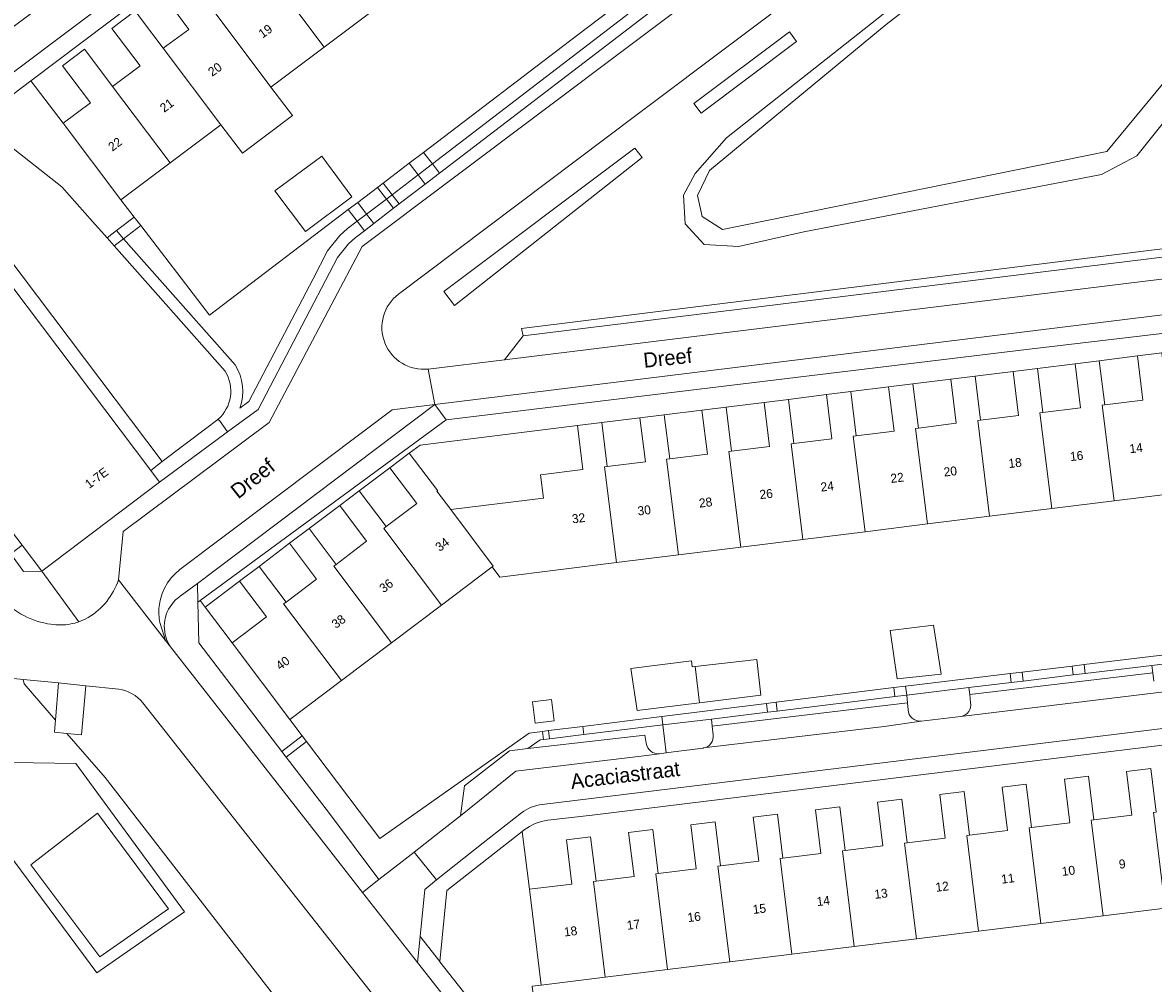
# Model space of a CAD drawing. Header units: metres. Extents: x 151448 to 154749, y 463108 to 465296.
# Tile 58 of 256: x 152404 to 152498, y 463634 to 463714. Entities that reach past the tile are written whole.
import ezdxf
from ezdxf.enums import TextEntityAlignment as Align

# ---------------------------------------------------------------- set-up
doc = ezdxf.new("R2010")
doc.units = ezdxf.units.M
for name, color, linetype, lineweight in [('B-PV-GK-BESCHOEIING-G', 253, 'Continuous', 9), ('B-PV-GR-BEPLANTING_CULTUUR_BODEMBEDEKKER-GV', 253, 'Continuous', 9), ('B-PV-GR-BEPLANTING_CULTUUR_HEESTERS-GV', 253, 'Continuous', 9), ('B-PV-GR-GROENVOORZIENING-GV', 253, 'Continuous', 9), ('B-PV-GR-HAAG-GV', 253, 'Continuous', 9), ('B-PV-IE-TERREINAFSCHEIDING_KUNSTMATIG_MUUR-G', 253, 'Continuous', 9), ('B-PV-OG-BEBOUWING-GV', 1, 'Continuous', 9), ('B-PV-OG-BEBOUWING-T18', 2, 'Continuous', 9), ('B-PV-OG-TERREIN_BEGROEID-GV', 253, 'Continuous', 9), ('B-PV-OG-TERREIN_ERF-GV', 253, 'Continuous', 9), ('B-PV-OG-TERREIN_OEVER-GV', 253, 'Continuous', 9), ('B-PV-OG-TOPOGRAFIE-T18', 2, 'Continuous', 9), ('B-PV-OG-WATER-GV', 253, 'Continuous', 9), ('B-PV-VH-OPENVERHARDING_BETONELEMENT-GV', 253, 'Continuous', 9), ('B-PV-VH-OPENVERHARDING_BETONSTRAATSTEEN-GV', 253, 'Continuous', 9), ('B-PV-VH-OPENVERHARDING_SIERBESTRATING-GV', 253, 'Continuous', 9), ('B-PV-VH-OPENVERHARDING_STRAATBAKSTEEN-GV', 253, 'Continuous', 9), ('B-PV-VH-OPENVERHARDING_TEGEL-GV', 253, 'Continuous', 9)]:
    doc.layers.add(name, color=color, linetype=linetype, lineweight=lineweight)
doc.styles.add('Drong', font='txt', dxfattribs={"height": 1.8})

msp = doc.modelspace()

# ---------------------------------------------------------------- linework, layer by layer
at = {"layer": 'B-PV-GK-BESCHOEIING-G', "flags": 128}
msp.add_lwpolyline([(152461.261, 463701.687), (152460.257, 463699.574), (152460.655, 463697.821), (152462.348, 463696.735), (152494.534, 463703.268), (152500.917, 463711.004), (152505.667, 463712.51), (152520.437, 463716.005), (152521.711, 463717.261), (152522.114, 463719.62), (152520.804, 463727.344), (152518.668, 463728.727), (152508.483, 463725.974), (152492.094, 463721.696), (152486.264, 463719.989), (152484.896, 463719.517), (152478.869, 463716.115), (152476.047, 463713.914)], close=True, dxfattribs=at)
at = {"layer": 'B-PV-GR-BEPLANTING_CULTUUR_BODEMBEDEKKER-GV', "flags": 128}
for points in [[(152437.31, 463703.199), (152438.05, 463702.232), (152457.159, 463716.904), (152456.472, 463717.8), (152450.109, 463712.958), (152450.116, 463712.95)], [(152437.31, 463703.199), (152436.116, 463702.29), (152436.861, 463701.318), (152438.05, 463702.232)], [(152436.116, 463702.29), (152433.937, 463700.63), (152434.688, 463699.65), (152436.861, 463701.318)], [(152432.55, 463698.031), (152434.21, 463699.286), (152433.459, 463700.267), (152431.803, 463699.006)], [(152433.459, 463700.267), (152434.21, 463699.286), (152434.473, 463699.485), (152434.688, 463699.65), (152433.937, 463700.63)], [(152432.55, 463698.031), (152431.803, 463699.006), (152431.008, 463698.4), (152431.752, 463697.428)], [(152412.197, 463695.966), (152413.626, 463697.063), (152413.078, 463697.777), (152411.6, 463696.642)], [(152450.657, 463655.114), (152447.777, 463654.756), (152447.862, 463654.076), (152450.741, 463654.427)]]:
    msp.add_lwpolyline(points, close=True, dxfattribs=at)
for points in [[(152421.919, 463681.765), (152422.69, 463682.333), (152428.072, 463692.609), (152429.267, 463694.949), (152430.296, 463696.229), (152430.95, 463696.822), (152431.752, 463697.428), (152431.008, 463698.4), (152419.39, 463689.554), (152413.626, 463697.063), (152412.197, 463695.966), (152421.532, 463685.396)], [(152503.281, 463659.536), (152503.215, 463660.23), (152503.143, 463660.817), (152498.301, 463660.226), (152498.379, 463659.588), (152498.462, 463658.908)], [(152483.126, 463657.103), (152483.064, 463657.772), (152482.992, 463658.36), (152477.778, 463657.724), (152477.856, 463657.088), (152477.888, 463656.508)], [(152461.559, 463654.399), (152461.49, 463655.142), (152461.418, 463655.729), (152457.354, 463655.234), (152457.644, 463652.906), (152458.241, 463652.99), (152460.722, 463653.298), (152460.756, 463653.304)], [(152478.987, 463655.544), (152478.998, 463655.544), (152482.311, 463655.949)]]:
    msp.add_lwpolyline(points, dxfattribs=at)
at = {"layer": 'B-PV-GR-BEPLANTING_CULTUUR_BODEMBEDEKKER-GV'}
for points in [[(152421.532, 463685.396, -0.23329), (152421.919, 463681.765)], [(152477.888, 463656.508, 0.42027), (152478.987, 463655.544)], [(152482.311, 463655.949, 0.442445), (152483.126, 463657.103)], [(152460.756, 463653.304, 0.411988), (152461.559, 463654.399)]]:
    msp.add_lwpolyline(points, format="xyb", dxfattribs=at)
at = {"layer": 'B-PV-GR-BEPLANTING_CULTUUR_HEESTERS-GV', "flags": 128}
for points in [[(152400.993, 463704.99), (152402.562, 463703.842), (152407.028, 463700.304), (152409.584, 463697.414), (152410.806, 463696.032), (152411.6, 463696.642), (152413.078, 463697.777), (152411.976, 463699.213), (152407.143, 463705.639), (152404.437, 463709.203), (152400.572, 463706.289)], [(152529.636, 463691.64), (152487.805, 463686.687), (152439.209, 463680.802), (152418.603, 463665.666), (152419.025, 463665.106), (152421.908, 463667.28), (152423.545, 463668.514), (152426.089, 463670.448), (152427.726, 463671.682), (152430.295, 463673.606), (152431.933, 463674.84), (152434.485, 463676.768), (152436.123, 463678.002), (152437.023, 463678.68), (152450.206, 463680.32), (152452.24, 463680.573), (152455.432, 463680.967), (152457.466, 463681.22), (152460.621, 463681.61), (152462.655, 463681.863), (152465.833, 463682.253), (152467.868, 463682.507), (152471.05, 463682.903), (152473.084, 463683.156), (152476.26, 463683.547), (152478.294, 463683.8), (152481.467, 463684.194), (152483.501, 463684.447), (152486.684, 463684.849), (152488.718, 463685.102), (152491.871, 463685.491), (152493.905, 463685.745), (152497.097, 463686.143), (152499.132, 463686.397)]]:
    msp.add_lwpolyline(points, dxfattribs=at)
for points in [[(152420.907, 463679.777), (152420.227, 463680.738), (152420.099, 463680.827), (152419.059, 463680.038), (152415.435, 463677.291), (152414.469, 463676.559), (152415.211, 463675.578), (152419.819, 463678.975)], [(152418.42, 463665.531), (152418.499, 463662.115), (152425.454, 463653.013), (152427.159, 463654.315), (152426.121, 463655.692), (152421.278, 463662.117), (152419.025, 463665.106), (152418.603, 463665.666)], [(152498.301, 463660.226), (152503.143, 463660.817), (152517.835, 463662.608), (152517.748, 463663.324), (152492.639, 463660.291), (152492.73, 463659.547)], [(152492.73, 463659.547), (152492.639, 463660.291), (152491.625, 463660.168), (152491.716, 463659.423)], [(152477.778, 463657.724), (152482.992, 463658.36), (152486.524, 463658.791), (152486.433, 463659.541), (152478.842, 463658.624), (152477.684, 463658.48)], [(152487.525, 463658.912), (152487.433, 463659.662), (152486.433, 463659.541), (152486.524, 463658.791)], [(152487.525, 463658.912), (152491.716, 463659.423), (152491.625, 463660.168), (152487.433, 463659.662)], [(152476.692, 463658.356), (152466.837, 463657.129), (152466.926, 463656.401), (152476.785, 463657.603)], [(152477.778, 463657.724), (152477.684, 463658.48), (152476.692, 463658.356), (152476.785, 463657.603)], [(152457.354, 463655.234), (152461.418, 463655.729), (152466.132, 463656.304), (152466.043, 463657.03), (152457.266, 463655.937)], [(152466.132, 463656.304), (152466.926, 463656.401), (152466.837, 463657.129), (152466.043, 463657.03)], [(152450.741, 463654.427), (152457.354, 463655.234), (152457.266, 463655.937), (152450.657, 463655.114)], [(152436.539, 463644.582), (152438.767, 463646.322), (152440.415, 463647.63), (152440.737, 463650.126), (152444.511, 463653.065), (152446.039, 463653.246), (152447.079, 463653.981), (152447.373, 463654.017), (152447.289, 463654.695), (152446.156, 463654.554), (152433.643, 463645.713), (152427.52, 463653.836), (152425.818, 463652.536), (152429.435, 463647.803), (152433.576, 463642.282), (152435.51, 463643.797)], [(152447.373, 463654.017), (152447.862, 463654.076), (152447.777, 463654.756), (152447.289, 463654.695)], [(152438.687, 463635.427), (152438.684, 463635.395), (152447.321, 463624.405), (152448.924, 463625.665), (152447.111, 463627.736), (152446.42, 463633.353), (152447.164, 463633.445), (152446.177, 463641.467), (152445.581, 463646.312), (152439.255, 463641.375)]]:
    msp.add_lwpolyline(points, close=True, dxfattribs=at)
at = {"layer": 'B-PV-GR-GROENVOORZIENING-GV', "flags": 128}
for points in [[(152438.645, 463701.455), (152457.771, 463716.105), (152457.159, 463716.904), (152438.05, 463702.232)], [(152438.05, 463702.232), (152436.861, 463701.318), (152437.454, 463700.543), (152438.645, 463701.455)], [(152435.279, 463698.878), (152437.454, 463700.543), (152436.861, 463701.318), (152434.688, 463699.65)], [(152434.21, 463699.286), (152432.55, 463698.031), (152433.15, 463697.247), (152434.803, 463698.513)], [(152434.21, 463699.286), (152434.803, 463698.513), (152435.279, 463698.878), (152434.688, 463699.65), (152434.473, 463699.485)], [(152432.55, 463698.031), (152431.752, 463697.428), (152432.357, 463696.639), (152433.15, 463697.247)], [(152411.6, 463696.642), (152410.806, 463696.032), (152411.404, 463695.357), (152412.197, 463695.966)]]:
    msp.add_lwpolyline(points, close=True, dxfattribs=at)
for points in [[(152420.099, 463680.827), (152420.227, 463680.738), (152420.907, 463679.777), (152423.469, 463681.665), (152430.111, 463694.403), (152431.026, 463695.541), (152431.589, 463696.051), (152432.357, 463696.639), (152431.752, 463697.428), (152430.95, 463696.822), (152430.296, 463696.229), (152429.267, 463694.949), (152428.072, 463692.609), (152422.69, 463682.333), (152421.919, 463681.765)], [(152421.532, 463685.396), (152412.197, 463695.966), (152411.404, 463695.357), (152420.687, 463684.861)]]:
    msp.add_lwpolyline(points, dxfattribs=at)
at = {"layer": 'B-PV-GR-GROENVOORZIENING-GV'}
for points in [[(152420.687, 463684.861, -0.369875), (152420.099, 463680.827)], [(152421.919, 463681.765, 0.23329), (152421.532, 463685.396)]]:
    msp.add_lwpolyline(points, format="xyb", dxfattribs=at)
at = {"layer": 'B-PV-GR-HAAG-GV', "flags": 128}
for points in [[(152457.771, 463716.105), (152457.159, 463716.904), (152438.05, 463702.232), (152438.645, 463701.455)], [(152437.454, 463700.543), (152438.645, 463701.455), (152438.05, 463702.232), (152436.861, 463701.318)], [(152436.861, 463701.318), (152434.688, 463699.65), (152435.279, 463698.878), (152437.454, 463700.543)], [(152432.55, 463698.031), (152433.15, 463697.247), (152434.803, 463698.513), (152434.21, 463699.286)], [(152434.688, 463699.65), (152434.473, 463699.485), (152434.21, 463699.286), (152434.803, 463698.513), (152435.279, 463698.878)], [(152433.15, 463697.247), (152432.55, 463698.031), (152431.752, 463697.428), (152432.357, 463696.639)], [(152410.806, 463696.032), (152411.404, 463695.357), (152412.197, 463695.966), (152411.6, 463696.642)]]:
    msp.add_lwpolyline(points, close=True, dxfattribs=at)
for points in [[(152420.099, 463680.827), (152420.227, 463680.738), (152420.907, 463679.777), (152423.469, 463681.665), (152430.111, 463694.403), (152431.026, 463695.541), (152431.589, 463696.051), (152432.357, 463696.639), (152431.752, 463697.428), (152430.95, 463696.822), (152430.296, 463696.229), (152429.267, 463694.949), (152428.072, 463692.609), (152422.69, 463682.333), (152421.919, 463681.765)], [(152421.532, 463685.396), (152412.197, 463695.966), (152411.404, 463695.357), (152420.687, 463684.861)]]:
    msp.add_lwpolyline(points, dxfattribs=at)
at = {"layer": 'B-PV-GR-HAAG-GV'}
for points in [[(152420.687, 463684.861, -0.369875), (152420.099, 463680.827)], [(152421.919, 463681.765, 0.23329), (152421.532, 463685.396)]]:
    msp.add_lwpolyline(points, format="xyb", dxfattribs=at)
at = {"layer": 'B-PV-IE-TERREINAFSCHEIDING_KUNSTMATIG_MUUR-G', "flags": 128}
msp.add_lwpolyline([(152407.143, 463705.639), (152404.437, 463709.203)], dxfattribs=at)
at = {"layer": 'B-PV-OG-BEBOUWING-GV', "flags": 128}
for points in [[(152433.11, 463715.109), (152428.264, 463721.551), (152426.493, 463723.934), (152425.946, 463724.67), (152424.002, 463723.226), (152424.556, 463722.48), (152426.338, 463720.083), (152424.16, 463718.464), (152429.005, 463712.022)], [(152429.005, 463712.022), (152424.16, 463718.464), (152422.385, 463720.852), (152421.858, 463721.561), (152419.947, 463720.142), (152420.481, 463719.424), (152422.277, 463717.008), (152419.685, 463715.11), (152424.536, 463708.66)], [(152424.536, 463708.66), (152419.685, 463715.11), (152417.928, 463717.509), (152417.409, 463718.217), (152415.319, 463716.686), (152415.855, 463715.954), (152417.649, 463713.505), (152415.511, 463711.939), (152420.347, 463705.509), (152422.14, 463703.126), (152426.328, 463706.277)], [(152411.264, 463708.73), (152416.093, 463702.31), (152420.347, 463705.509), (152415.511, 463711.939), (152413.704, 463714.341), (152413.167, 463715.056), (152411.217, 463713.589), (152411.753, 463712.877), (152413.568, 463710.463)], [(152416.093, 463702.31), (152411.264, 463708.73), (152409.446, 463711.147), (152408.921, 463711.846), (152407.071, 463710.454), (152407.595, 463709.758), (152409.41, 463707.344), (152407.143, 463705.639), (152411.976, 463699.213)], [(152428.783, 463702.871), (152424.87, 463699.977), (152427.423, 463696.584), (152431.297, 463699.471)], [(152400.231, 463695.389), (152399.037, 463696.967), (152389.206, 463689.533), (152391.088, 463687.043), (152392.331, 463685.4), (152391.328, 463684.641), (152393.445, 463681.841), (152393.452, 463681.847), (152394.48, 463682.624), (152399.893, 463675.465), (152398.89, 463674.706), (152400.988, 463671.93), (152401.919, 463672.634), (152403.698, 463670.282), (152405.338, 463668.113), (152415.211, 463675.578), (152414.469, 463676.559)], [(152499.591, 463682.698), (152499.132, 463686.397), (152497.097, 463686.143), (152497.557, 463682.446), (152494.364, 463682.049), (152494.142, 463682.021), (152495.138, 463674.015), (152500.348, 463674.663), (152499.352, 463682.669)], [(152486.684, 463684.849), (152487.144, 463681.152), (152483.96, 463680.756), (152483.722, 463680.727), (152484.719, 463672.719), (152489.929, 463673.367), (152488.932, 463681.374), (152489.178, 463681.405), (152488.718, 463685.102)], [(152491.871, 463685.491), (152492.33, 463681.796), (152489.178, 463681.405), (152488.932, 463681.374), (152489.929, 463673.367), (152495.138, 463674.015), (152494.142, 463682.021), (152494.364, 463682.049), (152493.905, 463685.745)], [(152483.501, 463684.447), (152481.467, 463684.194), (152481.925, 463680.503), (152478.753, 463680.109), (152478.513, 463680.079), (152479.509, 463672.071), (152484.719, 463672.719), (152483.722, 463680.727), (152483.96, 463680.756)], [(152471.05, 463682.903), (152471.509, 463679.209), (152468.327, 463678.814), (152468.093, 463678.785), (152469.089, 463670.774), (152474.299, 463671.422), (152473.303, 463679.432), (152473.543, 463679.462), (152473.084, 463683.156)], [(152478.753, 463680.109), (152478.294, 463683.8), (152476.26, 463683.547), (152476.718, 463679.856), (152473.543, 463679.462), (152473.303, 463679.432), (152474.299, 463671.422), (152479.509, 463672.071), (152478.513, 463680.079)], [(152463.879, 463670.126), (152469.089, 463670.774), (152468.093, 463678.785), (152468.327, 463678.814), (152467.868, 463682.507), (152465.833, 463682.253), (152466.292, 463678.561), (152463.114, 463678.166), (152462.883, 463678.137)], [(152455.432, 463680.967), (152455.891, 463677.269), (152452.701, 463676.872), (152452.463, 463676.843), (152453.46, 463668.83), (152458.669, 463669.478), (152457.673, 463677.49), (152457.926, 463677.521), (152457.466, 463681.22)], [(152458.669, 463669.478), (152463.879, 463670.126), (152462.883, 463678.137), (152463.114, 463678.166), (152462.655, 463681.863), (152460.621, 463681.61), (152461.08, 463677.913), (152457.926, 463677.521), (152457.673, 463677.49)], [(152439.588, 463673.27), (152443.146, 463668.525), (152443.066, 463668.465), (152443.705, 463667.617), (152453.46, 463668.83), (152452.463, 463676.843), (152452.701, 463676.872), (152452.24, 463680.573), (152450.206, 463680.32), (152450.666, 463676.619), (152447.118, 463676.178), (152447.36, 463674.237)], [(152438.826, 463665.268), (152443.066, 463668.465), (152443.146, 463668.525), (152439.588, 463673.27), (152438.417, 463674.823), (152438.51, 463674.835), (152436.123, 463678.002), (152434.485, 463676.768), (152436.738, 463673.779), (152434.184, 463671.854), (152433.979, 463671.699)], [(152434.634, 463662.109), (152438.826, 463665.268), (152433.979, 463671.699), (152434.184, 463671.854), (152431.933, 463674.84), (152430.295, 463673.606), (152432.548, 463670.618), (152429.985, 463668.686), (152429.788, 463668.537)], [(152429.985, 463668.686), (152427.726, 463671.682), (152426.089, 463670.448), (152428.349, 463667.45), (152425.797, 463665.527), (152425.597, 463665.376), (152430.441, 463658.948), (152434.634, 463662.109), (152429.788, 463668.537)], [(152425.797, 463665.527), (152423.545, 463668.514), (152421.908, 463667.28), (152424.161, 463664.291), (152421.278, 463662.117), (152426.121, 463655.692), (152430.441, 463658.948), (152425.597, 463665.376)], [(152480.034, 463663.58), (152476.399, 463663.148), (152476.979, 463659.094), (152480.655, 463659.499)], [(152460.429, 463657.093), (152460.065, 463660.137), (152459.803, 463660.107), (152459.749, 463660.594), (152454.668, 463659.973), (152455.208, 463656.446)], [(152460.429, 463657.093), (152465.56, 463657.728), (152465.236, 463660.728), (152460.065, 463660.137)], [(152448.241, 463655.57), (152448.036, 463657.358), (152446.446, 463657.175), (152446.652, 463655.387)], [(152493.46, 463647.285), (152493.011, 463650.933), (152490.982, 463650.683), (152491.43, 463647.035), (152488.24, 463646.643), (152488.022, 463646.616), (152489.009, 463638.594), (152494.219, 463639.235), (152493.232, 463647.257)], [(152493.46, 463647.285), (152493.232, 463647.257), (152494.219, 463639.235), (152499.43, 463639.877), (152498.443, 463647.898), (152498.669, 463647.926), (152498.217, 463651.593), (152496.183, 463651.343), (152496.634, 463647.675)], [(152488.24, 463646.643), (152487.794, 463650.274), (152485.759, 463650.024), (152486.206, 463646.392), (152483.045, 463646.003), (152482.811, 463645.974), (152483.798, 463637.953), (152489.009, 463638.594), (152488.022, 463646.616)], [(152473.376, 463636.671), (152478.587, 463637.312), (152477.6, 463645.333), (152477.814, 463645.36), (152477.365, 463649.006), (152475.33, 463648.756), (152475.779, 463645.109), (152472.613, 463644.72), (152472.389, 463644.692)], [(152478.587, 463637.312), (152483.798, 463637.953), (152482.811, 463645.974), (152483.045, 463646.003), (152482.596, 463649.648), (152480.561, 463649.398), (152481.01, 463645.753), (152477.814, 463645.36), (152477.6, 463645.333)], [(152472.613, 463644.72), (152472.164, 463648.369), (152470.129, 463648.119), (152470.578, 463644.469), (152467.414, 463644.08), (152467.179, 463644.051), (152468.166, 463636.029), (152473.376, 463636.671), (152472.389, 463644.692)], [(152456.975, 463642.796), (152456.757, 463642.769), (152457.744, 463634.747), (152462.955, 463635.388), (152461.968, 463643.41), (152462.193, 463643.438), (152461.741, 463647.108), (152459.706, 463646.858), (152460.158, 463643.187)], [(152468.166, 463636.029), (152467.179, 463644.051), (152467.414, 463644.08), (152466.963, 463647.747), (152464.929, 463647.497), (152465.38, 463643.83), (152462.193, 463643.438), (152461.968, 463643.41), (152462.955, 463635.388)], [(152457.744, 463634.747), (152456.757, 463642.769), (152456.975, 463642.796), (152456.522, 463646.478), (152454.488, 463646.228), (152454.941, 463642.545), (152451.762, 463642.154), (152451.546, 463642.128), (152452.533, 463634.106)], [(152452.533, 463634.106), (152451.546, 463642.128), (152451.762, 463642.154), (152451.308, 463645.848), (152449.273, 463645.598), (152449.727, 463641.904), (152446.177, 463641.467), (152447.164, 463633.445)]]:
    msp.add_lwpolyline(points, close=True, dxfattribs=at)
at = {"layer": 'B-PV-OG-TERREIN_BEGROEID-GV', "flags": 128}
for points in [[(152467.948, 463713.298), (152459.954, 463707.289), (152460.555, 463706.49), (152468.548, 463712.498)], [(152439.899, 463690.374), (152455.621, 463702.78), (152455.002, 463703.565), (152439.026, 463691.532)], [(152403.777, 463659.054), (152403.854, 463658.668), (152406.487, 463655.637), (152406.744, 463658.753)], [(152409.958, 463634.469), (152398.418, 463649.996), (152401.076, 463652.122), (152408.203, 463652.017), (152417.296, 463639.574)]]:
    msp.add_lwpolyline(points, close=True, dxfattribs=at)
for points in [[(152428.484, 463627.785), (152410.661, 463650.834), (152407.454, 463654.525), (152406.404, 463654.623), (152406.487, 463655.637), (152403.854, 463658.668), (152403.777, 463659.054), (152401.12, 463659.324), (152398.963, 463662.089)], [(152409.044, 463658.519), (152408.675, 463654.411), (152407.454, 463654.525), (152410.661, 463650.834), (152428.484, 463627.785)], [(152411.798, 463658.239), (152409.044, 463658.519)], [(152434.09, 463621.639), (152434.434, 463620.094), (152435.903, 463618.194), (152441.166, 463622.358), (152437.734, 463626.735), (152413.803, 463657.091)]]:
    msp.add_lwpolyline(points, dxfattribs=at)
at = {"layer": 'B-PV-OG-TERREIN_BEGROEID-GV'}
msp.add_lwpolyline([(152413.803, 463657.091, 0.185537), (152411.798, 463658.239)], format="xyb", dxfattribs=at)
at = {"layer": 'B-PV-OG-TERREIN_ERF-GV', "flags": 128}
for points in [[(152463.251, 463753.541), (152404.437, 463709.203), (152407.143, 463705.639), (152409.41, 463707.344), (152407.595, 463709.758), (152407.071, 463710.454), (152408.921, 463711.846), (152409.446, 463711.147), (152411.264, 463708.73), (152413.568, 463710.463), (152411.753, 463712.877), (152411.217, 463713.589), (152413.167, 463715.056)], [(152433.11, 463715.109), (152429.005, 463712.022), (152424.536, 463708.66), (152426.328, 463706.277), (152422.14, 463703.126), (152420.347, 463705.509), (152416.093, 463702.31), (152411.976, 463699.213), (152413.078, 463697.777), (152413.626, 463697.063), (152419.39, 463689.554), (152431.008, 463698.4), (152431.803, 463699.006), (152433.459, 463700.267), (152433.937, 463700.63), (152436.116, 463702.29), (152437.31, 463703.199), (152450.116, 463712.95), (152450.109, 463712.958), (152456.472, 463717.8)], [(152413.704, 463714.341), (152415.511, 463711.939), (152417.649, 463713.505), (152415.855, 463715.954)], [(152500.348, 463674.663), (152495.138, 463674.015), (152489.929, 463673.367), (152484.719, 463672.719), (152479.509, 463672.071), (152474.299, 463671.422), (152469.089, 463670.774), (152463.879, 463670.126), (152458.669, 463669.478), (152453.46, 463668.83), (152443.705, 463667.617), (152443.066, 463668.465), (152438.826, 463665.268), (152434.634, 463662.109), (152430.441, 463658.948), (152426.121, 463655.692), (152427.159, 463654.315), (152427.52, 463653.836), (152433.643, 463645.713), (152446.156, 463654.554), (152447.289, 463654.695), (152447.777, 463654.756), (152450.657, 463655.114), (152457.266, 463655.937), (152466.043, 463657.03), (152466.837, 463657.129), (152476.692, 463658.356), (152477.684, 463658.48), (152478.842, 463658.624), (152486.433, 463659.541), (152487.433, 463659.662), (152491.625, 463660.168), (152492.639, 463660.291), (152517.748, 463663.324)], [(152539.673, 463658.503), (152451.438, 463647.685), (152447.718, 463647.248)], [(152445.738, 463646.434), (152445.581, 463646.312), (152446.177, 463641.467), (152449.727, 463641.904), (152449.273, 463645.598), (152451.308, 463645.848), (152451.762, 463642.154), (152454.941, 463642.545), (152454.488, 463646.228), (152456.522, 463646.478), (152456.975, 463642.796), (152460.158, 463643.187), (152459.706, 463646.858), (152461.741, 463647.108), (152462.193, 463643.438), (152465.38, 463643.83), (152464.929, 463647.497), (152466.963, 463647.747), (152467.414, 463644.08), (152470.578, 463644.469), (152470.129, 463648.119), (152472.164, 463648.369), (152472.613, 463644.72), (152475.779, 463645.109), (152475.33, 463648.756), (152477.365, 463649.006), (152477.814, 463645.36), (152481.01, 463645.753), (152480.561, 463649.398), (152482.596, 463649.648), (152483.045, 463646.003), (152486.206, 463646.392), (152485.759, 463650.024), (152487.794, 463650.274), (152488.24, 463646.643), (152491.43, 463647.035), (152490.982, 463650.683), (152493.011, 463650.933), (152493.46, 463647.285), (152496.634, 463647.675), (152496.183, 463651.343), (152498.217, 463651.593), (152498.669, 463647.926)], [(152526.494, 463633.172), (152537.306, 463634.483), (152538.1, 463634.58), (152542.494, 463635.113), (152541.275, 463645.026), (152535.905, 463644.365), (152530.695, 463643.724), (152525.484, 463643.083), (152520.273, 463642.441), (152515.062, 463641.8), (152509.852, 463641.159), (152504.641, 463640.518), (152499.43, 463639.877), (152494.219, 463639.235), (152489.009, 463638.594), (152483.798, 463637.953), (152478.587, 463637.312), (152473.376, 463636.671), (152468.166, 463636.029), (152462.955, 463635.388), (152457.744, 463634.747), (152452.533, 463634.106), (152447.164, 463633.445)]]:
    msp.add_lwpolyline(points, dxfattribs=at)
for points in [[(152428.783, 463702.871), (152431.297, 463699.471), (152427.423, 463696.584), (152424.87, 463699.977)], [(152400.231, 463695.389), (152414.469, 463676.559), (152415.435, 463677.291), (152401.03, 463696.388)], [(152493.905, 463685.745), (152494.364, 463682.049), (152497.557, 463682.446), (152497.097, 463686.143)], [(152483.96, 463680.756), (152487.144, 463681.152), (152486.684, 463684.849), (152483.501, 463684.447)], [(152489.178, 463681.405), (152492.33, 463681.796), (152491.871, 463685.491), (152488.718, 463685.102)], [(152478.294, 463683.8), (152478.753, 463680.109), (152481.925, 463680.503), (152481.467, 463684.194)], [(152476.26, 463683.547), (152473.084, 463683.156), (152473.543, 463679.462), (152476.718, 463679.856)], [(152463.114, 463678.166), (152466.292, 463678.561), (152465.833, 463682.253), (152462.655, 463681.863)], [(152471.05, 463682.903), (152467.868, 463682.507), (152468.327, 463678.814), (152471.509, 463679.209)], [(152457.926, 463677.521), (152461.08, 463677.913), (152460.621, 463681.61), (152457.466, 463681.22)], [(152450.206, 463680.32), (152437.023, 463678.68), (152436.123, 463678.002), (152438.51, 463674.835), (152438.417, 463674.823), (152439.588, 463673.27), (152447.36, 463674.237), (152447.118, 463676.178), (152450.666, 463676.619)], [(152452.701, 463676.872), (152455.891, 463677.269), (152455.432, 463680.967), (152452.24, 463680.573)], [(152434.184, 463671.854), (152436.738, 463673.779), (152434.485, 463676.768), (152431.933, 463674.84)], [(152427.726, 463671.682), (152429.985, 463668.686), (152432.548, 463670.618), (152430.295, 463673.606)], [(152403.698, 463670.282), (152402.743, 463669.561), (152403.824, 463668.081), (152405.338, 463668.113)], [(152423.545, 463668.514), (152425.797, 463665.527), (152428.349, 463667.45), (152426.089, 463670.448)], [(152421.278, 463662.117), (152424.161, 463664.291), (152421.908, 463667.28), (152419.025, 463665.106)], [(152480.034, 463663.58), (152480.655, 463659.499), (152476.979, 463659.094), (152476.399, 463663.148)], [(152460.065, 463660.137), (152465.236, 463660.728), (152465.56, 463657.728), (152460.429, 463657.093), (152455.208, 463656.446), (152454.668, 463659.973), (152459.749, 463660.594), (152459.803, 463660.107)], [(152448.241, 463655.57), (152446.652, 463655.387), (152446.446, 463657.175), (152448.036, 463657.358)], [(152425.454, 463653.013), (152425.818, 463652.536), (152427.52, 463653.836), (152427.159, 463654.315)]]:
    msp.add_lwpolyline(points, close=True, dxfattribs=at)
at = {"layer": 'B-PV-OG-TERREIN_ERF-GV'}
msp.add_lwpolyline([(152447.718, 463647.248, 0.136541), (152445.738, 463646.434)], format="xyb", dxfattribs=at)
at = {"layer": 'B-PV-OG-TERREIN_OEVER-GV', "flags": 128}
for points in [[(152437.691, 463685.045), (152444.1, 463685.815), (152445.661, 463687.833), (152445.503, 463688.449), (152511.315, 463696.634), (152510.463, 463705.015), (152529.414, 463707.461), (152526.993, 463720.058), (152523.625, 463738.074)], [(152480.533, 463725.417), (152455.078, 463706.284), (152435.213, 463691.321)]]:
    msp.add_lwpolyline(points, dxfattribs=at)
for points in [[(152489.027, 463722.369), (152493.412, 463723.616), (152520.367, 463729.634), (152522.435, 463727.475), (152523.157, 463724.493), (152523.71, 463718.892), (152523.511, 463716.245), (152521.531, 463714.176), (152511.954, 463711.39), (152507.515, 463710.888), (152501.874, 463708.936), (152497.036, 463702.9), (152494.077, 463701.345), (152469.155, 463696.531), (152463.699, 463695.322), (152460.812, 463695.493), (152459.218, 463697.202), (152459.087, 463699.614), (152460.053, 463701.423), (152462.695, 463704.409), (152478.987, 463717.325), (152483.831, 463720.205)], [(152489.027, 463722.369), (152483.831, 463720.205), (152478.987, 463717.325), (152462.695, 463704.409), (152460.053, 463701.423), (152459.087, 463699.614), (152459.218, 463697.202), (152460.812, 463695.493), (152463.699, 463695.322), (152469.155, 463696.531), (152494.077, 463701.345), (152497.036, 463702.9), (152501.874, 463708.936), (152507.515, 463710.888), (152511.954, 463711.39), (152521.531, 463714.176), (152523.511, 463716.245), (152523.71, 463718.892), (152523.157, 463724.493), (152522.435, 463727.475), (152520.367, 463729.634), (152493.412, 463723.616)], [(152478.869, 463716.115), (152484.896, 463719.517), (152486.264, 463719.989), (152492.094, 463721.696), (152508.483, 463725.974), (152518.668, 463728.727), (152520.804, 463727.344), (152522.114, 463719.62), (152521.711, 463717.261), (152520.437, 463716.005), (152505.667, 463712.51), (152500.917, 463711.004), (152494.534, 463703.268), (152462.348, 463696.735), (152460.655, 463697.821), (152460.257, 463699.574), (152461.261, 463701.687), (152476.047, 463713.914)], [(152467.948, 463713.298), (152468.548, 463712.498), (152460.555, 463706.49), (152459.954, 463707.289)], [(152439.899, 463690.374), (152439.026, 463691.532), (152455.002, 463703.565), (152455.621, 463702.78)]]:
    msp.add_lwpolyline(points, close=True, dxfattribs=at)
at = {"layer": 'B-PV-OG-TERREIN_OEVER-GV'}
msp.add_lwpolyline([(152435.213, 463691.321, 0.758752), (152437.691, 463685.045)], format="xyb", dxfattribs=at)
at = {"layer": 'B-PV-OG-WATER-GV', "flags": 128}
msp.add_lwpolyline([(152478.869, 463716.115), (152476.047, 463713.914), (152461.261, 463701.687), (152460.257, 463699.574), (152460.655, 463697.821), (152462.348, 463696.735), (152494.534, 463703.268), (152500.917, 463711.004), (152505.667, 463712.51), (152520.437, 463716.005), (152521.711, 463717.261), (152522.114, 463719.62), (152520.804, 463727.344), (152518.668, 463728.727), (152508.483, 463725.974), (152492.094, 463721.696), (152486.264, 463719.989), (152484.896, 463719.517)], close=True, dxfattribs=at)
at = {"layer": 'B-PV-VH-OPENVERHARDING_BETONELEMENT-GV', "flags": 128}
msp.add_lwpolyline([(152404.427, 463643.509), (152410.209, 463635.819), (152415.966, 463639.84), (152410.004, 463647.839)], close=True, dxfattribs=at)
at = {"layer": 'B-PV-VH-OPENVERHARDING_BETONSTRAATSTEEN-GV', "flags": 128}
for points in [[(152444.1, 463685.815), (152446.574, 463686.138), (152465.894, 463688.489), (152506.41, 463693.48), (152525.525, 463695.733), (152529.041, 463696.238), (152529.041, 463696.255), (152527.094, 463697.854), (152445.661, 463687.833)], [(152407.454, 463654.525), (152408.675, 463654.411), (152409.044, 463658.519), (152406.744, 463658.753), (152406.487, 463655.637), (152406.404, 463654.623)]]:
    msp.add_lwpolyline(points, close=True, dxfattribs=at)
for points in [[(152416.945, 463666.015), (152418.377, 463667.094), (152438.263, 463682.071), (152434.694, 463681.644), (152432.436, 463679.924), (152416.916, 463668.262), (152416.472, 463667.871), (152416.183, 463667.555), (152415.881, 463667.142), (152415.627, 463666.702), (152415.423, 463666.235), (152415.254, 463665.662), (152415.192, 463665.329), (152415.156, 463664.991), (152415.143, 463664.649), (152415.174, 463664.142), (152415.236, 463663.804), (152415.432, 463663.191), (152415.715, 463662.307), (152416.133, 463661.77)], [(152498.462, 463658.908), (152498.379, 463659.588), (152483.064, 463657.772), (152483.126, 463657.103)], [(152482.311, 463655.949), (152499.551, 463658.048)], [(152477.888, 463656.508), (152477.856, 463657.088), (152461.49, 463655.142), (152461.559, 463654.399)], [(152460.756, 463653.304), (152475.876, 463655.115), (152478.987, 463655.544)], [(152455.954, 463653.694), (152455.845, 463654.368), (152452.438, 463653.996), (152446.039, 463653.246)], [(152446.039, 463653.246), (152444.511, 463653.065), (152440.737, 463650.126), (152440.415, 463647.63), (152445.041, 463651.369), (152455.761, 463652.64), (152457.07, 463652.825)]]:
    msp.add_lwpolyline(points, dxfattribs=at)
at = {"layer": 'B-PV-VH-OPENVERHARDING_BETONSTRAATSTEEN-GV'}
for points in [[(152415.753, 463662.541, -0.336144), (152416.945, 463666.015)], [(152416.133, 463661.77, -0.072324), (152415.753, 463662.541)], [(152478.987, 463655.544, -0.42027), (152477.888, 463656.508)], [(152483.126, 463657.103, -0.442445), (152482.311, 463655.949)], [(152457.07, 463652.825, -0.39344), (152455.954, 463653.694)], [(152461.559, 463654.399, -0.411988), (152460.756, 463653.304)]]:
    msp.add_lwpolyline(points, format="xyb", dxfattribs=at)
at = {"layer": 'B-PV-VH-OPENVERHARDING_SIERBESTRATING-GV', "flags": 128}
for points in [[(152420.687, 463684.861), (152411.404, 463695.357), (152410.806, 463696.032), (152409.584, 463697.414), (152407.028, 463700.304), (152402.562, 463703.842), (152400.993, 463704.99)], [(152401.767, 463697.308), (152401.03, 463696.388), (152415.435, 463677.291), (152419.059, 463680.038), (152420.099, 463680.827)]]:
    msp.add_lwpolyline(points, dxfattribs=at)
at = {"layer": 'B-PV-VH-OPENVERHARDING_SIERBESTRATING-GV'}
msp.add_lwpolyline([(152420.099, 463680.827, 0.369875), (152420.687, 463684.861)], format="xyb", dxfattribs=at)
at = {"layer": 'B-PV-VH-OPENVERHARDING_STRAATBAKSTEEN-GV', "flags": 128}
for points in [[(152400.572, 463706.289), (152404.437, 463709.203), (152463.251, 463753.541), (152467.264, 463756.566), (152469.257, 463757.3), (152471.105, 463758.04), (152472.296, 463758.494), (152512.504, 463773.829), (152515.187, 463774.852), (152516.92, 463773.731), (152516.496, 463775.989), (152514.744, 463776.075), (152513.561, 463775.666), (152471.707, 463759.711), (152470.63, 463759.275), (152467.828, 463758.237)], [(152401.712, 463709.006), (152466.636, 463757.795), (152465.516, 463760.613), (152460.965, 463757.271), (152412.725, 463721.044), (152399.414, 463711.084), (152385.312, 463700.4), (152382.992, 463698.673), (152384.766, 463696.248), (152394.175, 463703.357)], [(152467.828, 463758.237), (152466.636, 463757.795), (152401.712, 463709.006)], [(152477.007, 463729.015), (152432.173, 463695.324), (152424.395, 463680.573), (152412.162, 463671.438), (152411.764, 463667.377), (152415.715, 463662.307), (152415.432, 463663.191), (152415.236, 463663.804), (152415.174, 463664.142), (152415.143, 463664.649), (152415.156, 463664.991), (152415.192, 463665.329), (152415.254, 463665.662), (152415.423, 463666.235), (152415.627, 463666.702), (152415.881, 463667.142), (152416.183, 463667.555), (152416.472, 463667.871), (152416.916, 463668.262), (152432.436, 463679.924), (152434.694, 463681.644), (152438.263, 463682.071), (152437.691, 463685.045)], [(152411.764, 463667.377), (152412.162, 463671.438), (152424.395, 463680.573), (152432.173, 463695.324), (152477.007, 463729.015)], [(152435.213, 463691.321), (152455.078, 463706.284), (152480.533, 463725.417)], [(152457.771, 463716.105), (152438.645, 463701.455), (152437.454, 463700.543), (152435.279, 463698.878), (152434.803, 463698.513), (152433.15, 463697.247), (152432.357, 463696.639), (152431.589, 463696.051), (152431.026, 463695.541), (152430.111, 463694.403), (152423.469, 463681.665), (152420.907, 463679.777), (152419.819, 463678.975), (152415.211, 463675.578), (152405.338, 463668.113), (152408.436, 463663.872)], [(152401.917, 463665.838), (152383.321, 463690.369), (152382.877, 463690.956), (152379.972, 463694.801), (152379.241, 463695.769), (152372.08, 463705.252), (152368.423, 463702.448), (152376.185, 463692.179), (152376.815, 463691.346), (152392.543, 463670.542), (152398.963, 463662.089), (152401.12, 463659.324), (152403.777, 463659.054), (152406.744, 463658.753), (152409.044, 463658.519), (152411.798, 463658.239)], [(152408.436, 463663.872), (152405.338, 463668.113), (152403.824, 463668.081), (152402.743, 463669.561), (152400.988, 463671.93), (152398.89, 463674.706), (152393.452, 463681.847), (152393.445, 463681.841), (152391.328, 463684.641)], [(152413.803, 463657.091), (152437.734, 463626.735), (152441.332, 463629.589), (152436.818, 463635.338), (152432.208, 463641.208), (152428.758, 463645.601), (152416.133, 463661.77), (152415.715, 463662.307), (152411.764, 463667.377)], [(152416.133, 463661.77), (152428.758, 463645.601), (152432.208, 463641.208), (152433.576, 463642.282), (152429.435, 463647.803), (152425.818, 463652.536), (152425.454, 463653.013), (152418.499, 463662.115), (152418.42, 463665.531), (152418.414, 463665.755), (152418.383, 463666.88), (152418.377, 463667.094), (152416.945, 463666.015)], [(152447.249, 463648.559), (152538.201, 463659.703), (152537.841, 463662.697), (152535.627, 463662.413), (152523.067, 463660.942), (152523.037, 463660.937), (152520.755, 463660.657)], [(152520.614, 463660.641), (152520.604, 463660.64), (152502.516, 463658.44), (152499.556, 463658.049), (152499.551, 463658.048), (152482.311, 463655.949), (152478.998, 463655.544), (152478.987, 463655.544), (152475.876, 463655.115), (152460.756, 463653.304), (152460.722, 463653.298), (152458.241, 463652.99), (152457.644, 463652.906), (152457.07, 463652.825), (152455.761, 463652.64), (152445.041, 463651.369), (152440.415, 463647.63), (152438.767, 463646.322), (152436.539, 463644.582), (152438.404, 463642.268), (152442.306, 463645.348), (152445.514, 463647.86)], [(152447.718, 463647.248), (152451.438, 463647.685), (152539.673, 463658.503), (152539.729, 463658.51), (152542.563, 463657.202), (152541.836, 463659.684), (152539.467, 463659.844), (152538.201, 463659.703), (152447.249, 463648.559)], [(152457.354, 463655.234), (152450.741, 463654.427), (152447.862, 463654.076), (152447.373, 463654.017), (152447.079, 463653.981), (152446.039, 463653.246), (152452.438, 463653.996), (152455.845, 463654.368), (152455.954, 463653.694)], [(152457.07, 463652.825), (152457.644, 463652.906), (152457.354, 463655.234)], [(152445.514, 463647.86), (152442.306, 463645.348), (152438.404, 463642.268), (152437.415, 463641.442), (152437.032, 463637.52), (152438.687, 463635.427), (152439.255, 463641.375), (152445.581, 463646.312), (152445.738, 463646.434)]]:
    msp.add_lwpolyline(points, dxfattribs=at)
for points in [[(152529.99, 463698.957), (152511.315, 463696.634), (152445.503, 463688.449), (152445.661, 463687.833), (152527.094, 463697.854), (152529.041, 463696.255), (152530.231, 463696.433)], [(152438.263, 463682.071), (152529.358, 463693.312), (152529.041, 463696.238), (152525.525, 463695.733), (152506.41, 463693.48), (152465.894, 463688.489), (152446.574, 463686.138), (152444.1, 463685.815), (152437.691, 463685.045)], [(152529.358, 463693.312), (152438.263, 463682.071), (152439.209, 463680.802), (152487.805, 463686.687), (152529.636, 463691.64), (152530.214, 463691.438), (152532.605, 463690.605), (152531.73, 463693.585), (152530.298, 463693.465)], [(152438.263, 463682.071), (152418.377, 463667.094), (152418.383, 463666.88), (152418.414, 463665.755), (152418.42, 463665.531), (152418.603, 463665.666), (152439.209, 463680.802)], [(152482.992, 463658.36), (152483.064, 463657.772), (152498.379, 463659.588), (152498.301, 463660.226), (152492.73, 463659.547), (152491.716, 463659.423), (152487.525, 463658.912), (152486.524, 463658.791)], [(152477.856, 463657.088), (152477.778, 463657.724), (152476.785, 463657.603), (152466.926, 463656.401), (152466.132, 463656.304), (152461.418, 463655.729), (152461.49, 463655.142)], [(152438.404, 463642.268), (152436.539, 463644.582), (152435.51, 463643.797), (152433.576, 463642.282), (152432.208, 463641.208), (152436.818, 463635.338), (152437.032, 463637.52), (152437.415, 463641.442)], [(152436.818, 463635.338), (152441.332, 463629.589), (152444.771, 463625.21), (152445.01, 463624.905), (152450.578, 463617.822), (152451.855, 463618.635), (152447.877, 463623.697), (152447.321, 463624.405), (152438.684, 463635.395), (152438.687, 463635.427), (152437.032, 463637.52)]]:
    msp.add_lwpolyline(points, close=True, dxfattribs=at)
at = {"layer": 'B-PV-VH-OPENVERHARDING_STRAATBAKSTEEN-GV'}
for points in [[(152437.691, 463685.045, -0.758752), (152435.213, 463691.321)], [(152410.777, 463665.581, 0.089531), (152411.764, 463667.377)], [(152411.764, 463667.377, -0.089531), (152410.777, 463665.581)], [(152416.945, 463666.015, 0.336144), (152415.753, 463662.541)], [(152401.917, 463665.838, 0.081745), (152403.831, 463664.402)], [(152403.831, 463664.402, -0.081745), (152401.917, 463665.838)], [(152409.229, 463664.24, 0.089661), (152410.777, 463665.581)], [(152410.777, 463665.581, -0.089661), (152409.229, 463664.24)], [(152403.831, 463664.402, 0.082025), (152406.109, 463663.665)], [(152406.109, 463663.665, -0.082025), (152403.831, 463664.402)], [(152408.436, 463663.872, 0.047614), (152409.229, 463664.24)], [(152409.229, 463664.24, -0.047614), (152408.436, 463663.872)], [(152406.109, 463663.665, 0.084091), (152407.774, 463663.693)], [(152407.774, 463663.693, -0.084091), (152406.109, 463663.665)], [(152407.774, 463663.693, 0.037475), (152408.436, 463663.872)], [(152408.436, 463663.872, -0.037475), (152407.774, 463663.693)], [(152415.753, 463662.541, 0.072324), (152416.133, 463661.77)], [(152411.798, 463658.239, -0.185537), (152413.803, 463657.091)], [(152455.954, 463653.694, 0.39344), (152457.07, 463652.825)], [(152445.514, 463647.86, -0.142261), (152447.249, 463648.559)], [(152447.249, 463648.559, 0.142261), (152445.514, 463647.86)], [(152445.738, 463646.434, -0.136541), (152447.718, 463647.248)]]:
    msp.add_lwpolyline(points, format="xyb", dxfattribs=at)
at = {"layer": 'B-PV-VH-OPENVERHARDING_TEGEL-GV', "flags": 128}
for points in [[(152409.958, 463634.469), (152417.296, 463639.574), (152408.203, 463652.017), (152401.076, 463652.122), (152398.418, 463649.996)], [(152404.427, 463643.509), (152410.004, 463647.839), (152415.966, 463639.84), (152410.209, 463635.819)]]:
    msp.add_lwpolyline(points, close=True, dxfattribs=at)

# ---------------------------------------------------------------- texts
at = {"layer": 'B-PV-OG-BEBOUWING-T18', "style": 'Drong'}
for s, rotation, p in [('19', 36.2, (152424.064, 463713.359)), ('20', 36.2, (152419.843, 463710.153)), ('21', 37, (152415.808, 463707.142)), ('22', 37, (152411.475, 463703.892)), ('16', 6.8, (152492.005, 463677.771)), ('14', 6.8, (152496.982, 463678.426)), ('18', 6.8, (152486.85, 463677.188)), ('1-7E', 37.1, (152409.932, 463675.927)), ('22', 6.8, (152476.974, 463675.945)), ('20', 6.8, (152481.429, 463676.476)), ('24', 6.8, (152471.119, 463675.223)), ('28', 6.8, (152460.935, 463673.874)), ('26', 6.8, (152466.009, 463674.584)), ('30', 6.8, (152455.79, 463673.215)), ('32', 6.8, (152450.298, 463672.554)), ('34', 36.8, (152438.879, 463670.35)), ('36', 36.9, (152434.185, 463666.895)), ('38', 36.9, (152430.197, 463663.902)), ('40', 36.8, (152425.525, 463660.416)), ('10', 6.9, (152491.318, 463643.019)), ('9', 6.9, (152495.823, 463643.589)), ('12', 6.9, (152480.744, 463641.698)), ('11', 6.9, (152486.248, 463642.371)), ('13', 6.9, (152475.62, 463641.1)), ('15', 6.9, (152465.438, 463639.828)), ('14', 6.9, (152470.788, 463640.492)), ('16', 6.9, (152459.974, 463639.153)), ('18', 6.9, (152449.629, 463637.949)), ('17', 6.9, (152454.893, 463638.509))]:
    msp.add_text(s, height=0.75, rotation=rotation, dxfattribs=at).set_placement(p, align=Align.MIDDLE)
at = {"layer": 'B-PV-OG-TOPOGRAFIE-T18', "style": 'Drong'}
for s, rotation, p in [('Dreef', 6, (152457.756, 463686.008)), ('Dreef', 38.2, (152422.992, 463675.89)), ('Acaciastraat', 6.9, (152454.198, 463651.065))]:
    msp.add_text(s, height=1.25, rotation=rotation, dxfattribs=at).set_placement(p, align=Align.MIDDLE)

doc.saveas('drawing.dxf')
